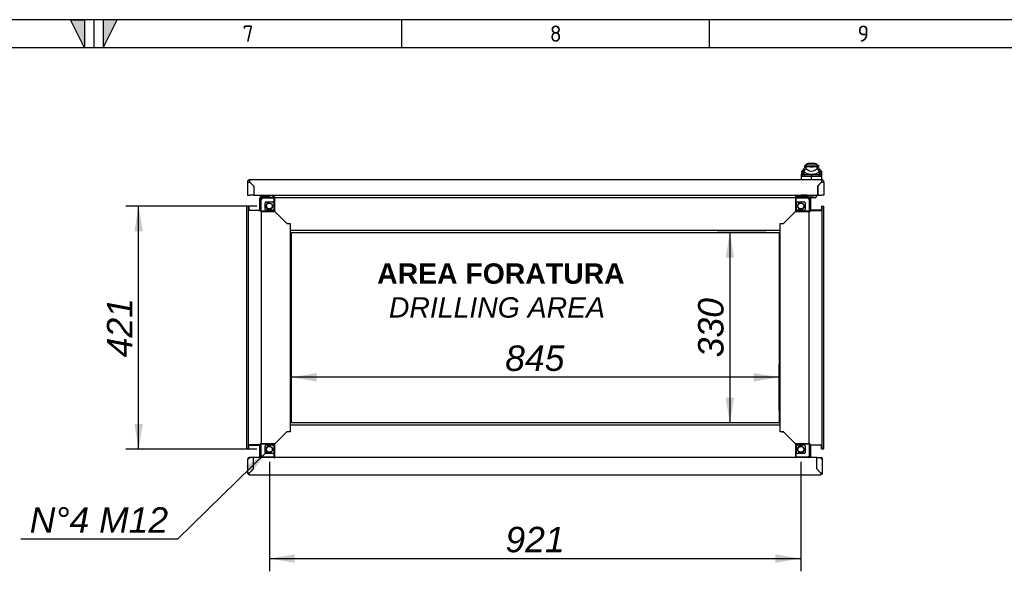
# Model space of a CAD drawing. Extents: x -15 to 412, y 11 to 308.
# Tile 10 of 11: x 201 to 308, y 228 to 288. Entities that reach past the tile are written whole.
import ezdxf
from ezdxf.lldxf.tags import DXFTag

# ---------------------------------------------------------------- set-up
doc = ezdxf.new("R2010")
doc.units = 0
doc.layers.get('0').update_dxf_attribs({"linetype": 'CONTINUOUS'})
for name, color, linetype in [('_TRANSLATION', 7, 'CONTINUOUS'), ('AE00198_03', 7, 'CONTINUOUS'), ('AE00219_03', 7, 'CONTINUOUS'), ('AE00992_10', 7, 'CONTINUOUS'), ('AE00992_31', 7, 'CONTINUOUS'), ('DEFAULT', 7, 'CONTINUOUS'), ('DV5__TRANSLATION', 7, 'CONTINUOUS'), ('F0000000_08', 7, 'CONTINUOUS'), ('F0000000_12', 7, 'CONTINUOUS'), ('F0000000_68', 7, 'CONTINUOUS'), ('F0000001_24', 7, 'CONTINUOUS'), ('F0000001_38', 7, 'CONTINUOUS'), ('M0000000_06', 7, 'CONTINUOUS'), ('M0000000_29', 7, 'CONTINUOUS'), ('M0000000_44', 7, 'CONTINUOUS'), ('M0000000_53', 7, 'CONTINUOUS'), ('M0000000_61', 7, 'CONTINUOUS')]:
    doc.layers.add(name, color=color, linetype=linetype)
doc.styles.add('SEACAD_ARIAL', font='arial.ttf')
doc.styles.add('SEACAD_ARIALI', font='ariali.ttf')
tags = doc.linetypes.add('CENTER2', pattern=[28.575, 19.05, -3.175, 3.175, -3.175]).pattern_tags.tags
tags[10:11] = [DXFTag(74, 4), DXFTag(75, 0), DXFTag(340, '0'), DXFTag(46, 0.0), DXFTag(50, 0.0), DXFTag(44, 0.0), DXFTag(45, 0.0)]
tags[8:9] = [DXFTag(74, 4), DXFTag(75, 0), DXFTag(340, '0'), DXFTag(46, 0.0), DXFTag(50, 0.0), DXFTag(44, 0.0), DXFTag(45, 0.0)]
tags[6:7] = [DXFTag(74, 4), DXFTag(75, 0), DXFTag(340, '0'), DXFTag(46, 0.0), DXFTag(50, 0.0), DXFTag(44, 0.0), DXFTag(45, 0.0)]
tags[4:5] = [DXFTag(74, 4), DXFTag(75, 0), DXFTag(340, '0'), DXFTag(46, 0.0), DXFTag(50, 0.0), DXFTag(44, 0.0), DXFTag(45, 0.0)]
doc.dimstyles.new('ISO', dxfattribs={"dimtxt": 2.75, "dimasz": 2.75, "dimexe": 1.375, "dimexo": 1.375, "dimgap": 0.6875, "dimtad": 1, "dimdec": 1, "dimlfac": 16, "dimtxsty": 'SEACAD_ARIAL', "dimblk1": '_SE_FILLED', "dimblk2": '_SE_FILLED', "dimsah": 1, "dimcen": 1.375, "dimazin": 3, "dimtfac": 0.7, "dimtdec": 3, "dimtmove": 0, "dimatfit": 3})
doc.dimstyles.new('ISO_ALLIN', dxfattribs={"dimtxt": 2.75, "dimasz": 2.75, "dimexe": 1.375, "dimexo": 1.375, "dimgap": 0.6875, "dimtad": 1, "dimtih": 1, "dimtoh": 1, "dimdec": 1, "dimlfac": 16, "dimtxsty": 'SEACAD_ARIAL', "dimblk1": '_SE_FILLED', "dimblk2": '_SE_FILLED', "dimsah": 1, "dimcen": 1.375, "dimazin": 3, "dimtfac": 0.7, "dimtdec": 3, "dimtofl": 0, "dimtmove": 0, "dimatfit": 3, "dimtolj": 1})

# ---------------------------------------------------------------- blocks, each defined once
blk = doc.blocks.new('SE4')
at = {"layer": 'AE00198_03', "color": 7, "linetype": 'CONTINUOUS'}
for p, q in [((227.49, 268.61), (227.49, 268.58)), ((227.63, 268.38), (227.63, 268.35)), ((227.67, 268.35), (227.67, 268.38)), ((227.97, 268.35), (227.97, 268.38)), ((228, 268.35), (228, 268.38)), ((228.14, 268.58), (228.14, 268.61)), ((286.39, 268.6), (285.74, 268.6)), ((285.74, 268.6), (285.74, 268.55)), ((285.88, 268.38), (285.88, 268.35)), ((285.92, 268.35), (285.92, 268.38)), ((286.22, 268.35), (286.22, 268.38)), ((286.25, 268.35), (286.25, 268.38)), ((286.39, 268.55), (286.39, 268.6))]:
    blk.add_line(p, q, dxfattribs=at)
for centre, start, end in [((286.11, 268.26), 134.855, 137.8253), ((286.02, 268.26), 42.1747, 45.145)]:
    blk.add_arc(centre, 0.5, start, end, dxfattribs=at)
at = {"layer": 'AE00219_03', "color": 7, "linetype": 'CONTINUOUS'}
for p, q in [((227.44, 238.36), (227.44, 238.35)), ((227.44, 238.35), (228.19, 238.35)), ((228.19, 238.35), (228.19, 238.36)), ((285.69, 238.36), (285.69, 238.35)), ((285.69, 238.35), (286.44, 238.35)), ((286.44, 238.35), (286.44, 238.36))]:
    blk.add_line(p, q, dxfattribs=at)
at = {"layer": 'AE00992_10', "color": 7, "linetype": 'CONTINUOUS'}
for p, q in [((287.12, 272.02), (286.63, 272.02)), ((285.8, 270.82), (285.81, 271.01)), ((286.03, 270.99), (285.8, 270.82)), ((285.81, 271.01), (285.82, 271.21)), ((286.03, 271.18), (285.81, 271.01)), ((286.03, 270.89), (285.81, 270.72)), ((286.04, 271.43), (285.82, 271.21)), ((286.14, 270.83), (285.95, 270.62)), ((286.03, 271.42), (286.03, 271.19)), ((286.07, 271.19), (286.03, 271.19)), ((286.03, 271.19), (286.03, 271.18)), ((286.03, 271.18), (286.03, 270.99)), ((286.03, 270.99), (286.03, 270.89)), ((286.22, 271.86), (286.07, 271.71)), ((286.26, 271.71), (286.07, 271.52)), ((286.26, 271.71), (286.07, 271.71)), ((286.07, 271.19), (286.07, 271.52)), ((286.07, 271.14), (286.07, 271.19)), ((286.14, 270.83), (286.88, 270.83)), ((286.26, 271.86), (286.22, 271.86)), ((287.5, 271.86), (286.26, 271.86)), ((286.26, 271.86), (286.26, 271.71)), ((286.26, 271.71), (286.57, 271.71)), ((286.26, 271.71), (286.26, 271.48)), ((286.26, 271.71), (286.26, 271.71)), ((286.26, 271.48), (286.47, 271.34)), ((286.56, 271.71), (286.88, 271.71)), ((286.57, 271.71), (286.57, 271.71)), ((286.88, 271.71), (287.19, 271.71)), ((286.88, 270.83), (287.62, 270.83)), ((286.88, 270.83), (286.88, 270.62)), ((287.19, 271.71), (287.49, 271.71)), ((287.19, 271.71), (287.19, 271.71)), ((287.29, 271.34), (287.49, 271.48)), ((287.49, 271.48), (287.49, 271.71)), ((287.68, 271.52), (287.49, 271.71)), ((287.5, 271.71), (287.49, 271.71)), ((287.5, 271.86), (287.5, 271.71)), ((287.53, 271.86), (287.5, 271.86)), ((287.69, 271.71), (287.5, 271.71)), ((287.69, 271.71), (287.53, 271.86)), ((287.81, 270.62), (287.62, 270.83)), ((287.68, 271.52), (287.68, 271.19)), ((287.72, 271.19), (287.68, 271.19)), ((287.68, 271.19), (287.68, 271.14)), ((287.94, 271.21), (287.72, 271.43)), ((287.72, 271.24), (287.72, 271.42)), ((287.72, 271.24), (287.72, 271.24)), ((287.72, 271.24), (287.72, 271.19)), ((287.72, 271.18), (287.72, 271.24)), ((287.73, 270.99), (287.72, 271.18)), ((287.95, 271.01), (287.72, 271.18)), ((287.72, 270.89), (287.73, 270.99)), ((287.95, 270.72), (287.72, 270.89)), ((287.95, 270.82), (287.73, 270.99)), ((287.94, 271.21), (287.95, 271.01)), ((287.95, 271.01), (287.95, 270.82)), ((285.78, 270.27), (285.8, 270.82)), ((285.81, 270.72), (285.8, 270.82)), ((286.88, 270.29), (286.88, 270.62)), ((286.88, 270.62), (286.88, 270.62)), ((287.75, 269.8), (287.75, 269.8)), ((287.94, 269.99), (287.94, 269.99)), ((287.94, 269.99), (287.94, 269.99)), ((287.95, 270.82), (287.97, 270.27)), ((287.95, 270.82), (287.95, 270.72)), ((287.54, 269.24), (287.53, 269.24))]:
    blk.add_line(p, q, dxfattribs=at)
for centre, radius, start, end in [((286.63, 271.4), 0.625, 90, 131.4096), ((287.12, 271.4), 0.625, 48.5904, 90), ((286.88, 276.64), 5.32, 260.9526, 261.2232), ((287.43, 270.53), 1.51, 140.68, 153.8684), ((286.75, 271.97), 1.08, 231.0215, 249.3093), ((286.88, 272.76), 1.87, 254.2641, 285.7359), ((286.88, 271.95), 0.736, 235.9281, 304.0719), ((286.88, 272.66), 0.999, 251.7702, 288.2298), ((286.88, 272.58), 1.7, 262.7711, 277.2289), ((287, 271.97), 1.08, 290.6907, 308.9785), ((286.33, 270.53), 1.51, 26.1313, 39.3203), ((286.88, 276.64), 5.32, 278.7286, 279.1029), ((286.17, 189.31), 81.31, 89.5005, 90.1572), ((287.59, 189.53), 81.09, 89.8421, 90.4972)]:
    blk.add_arc(centre, radius, start, end, dxfattribs=at)
for major_axis, start_param, end_param in [((-1.19, 0), 1.130234, 1.390066), ((1.19, 0), 4.893119, 5.152951)]:
    blk.add_ellipse((286.88, 271.77), major_axis=major_axis, ratio=0.7484, start_param=start_param, end_param=end_param, dxfattribs=at)
for points, knots in [([(286.03, 270.89), (286.03, 270.89), (286.03, 270.89), (286.04, 270.88), (286.04, 270.87), (286.04, 270.87), (286.05, 270.86), (286.05, 270.86), (286.06, 270.85), (286.06, 270.85), (286.07, 270.85), (286.07, 270.84), (286.08, 270.84), (286.09, 270.84), (286.09, 270.84), (286.1, 270.84), (286.11, 270.83), (286.12, 270.83), (286.13, 270.83), (286.14, 270.83), (286.14, 270.83)], [0, 0, 0, 0, 0.053914, 0.107599, 0.161137, 0.214608, 0.268092, 0.321672, 0.375427, 0.429438, 0.483783, 0.538539, 0.593782, 0.649586, 0.706021, 0.763157, 0.821061, 0.879795, 0.939422, 1, 1, 1, 1]), ([(287.62, 270.83), (287.62, 270.83), (287.63, 270.83), (287.64, 270.83), (287.65, 270.83), (287.66, 270.84), (287.67, 270.84), (287.68, 270.84), (287.68, 270.84), (287.69, 270.85), (287.7, 270.85), (287.7, 270.86), (287.71, 270.86), (287.71, 270.87), (287.72, 270.87), (287.72, 270.88), (287.72, 270.89), (287.72, 270.89), (287.72, 270.89)], [0, 0, 0, 0, 0.068178, 0.135149, 0.200997, 0.26581, 0.329681, 0.392706, 0.454986, 0.516625, 0.57773, 0.638412, 0.698782, 0.758957, 0.81905, 0.879178, 0.939456, 1, 1, 1, 1]), ([(285.95, 270.62), (285.94, 270.62), (285.94, 270.62), (285.93, 270.62), (285.92, 270.62), (285.91, 270.62), (285.9, 270.62), (285.89, 270.63), (285.88, 270.63), (285.87, 270.63), (285.87, 270.64), (285.86, 270.64), (285.85, 270.65), (285.84, 270.65), (285.83, 270.67), (285.83, 270.68), (285.82, 270.69), (285.82, 270.71), (285.81, 270.72), (285.81, 270.72)], [0, 0, 0, 0, 0.047639, 0.094955, 0.141973, 0.188715, 0.235205, 0.281467, 0.327527, 0.373409, 0.419137, 0.464738, 0.510238, 0.596012, 0.679847, 0.761943, 0.842515, 0.921788, 1, 1, 1, 1]), ([(287.95, 270.72), (287.94, 270.72), (287.94, 270.72), (287.94, 270.71), (287.94, 270.7), (287.94, 270.69), (287.93, 270.68), (287.93, 270.67), (287.92, 270.67), (287.92, 270.66), (287.91, 270.66), (287.91, 270.65), (287.9, 270.64), (287.89, 270.64), (287.88, 270.63), (287.86, 270.63), (287.85, 270.62), (287.83, 270.62), (287.82, 270.62), (287.81, 270.62)], [0, 0, 0, 0, 0.042645, 0.085572, 0.128822, 0.172434, 0.216446, 0.260896, 0.305819, 0.35125, 0.397223, 0.443771, 0.490926, 0.574111, 0.657759, 0.742022, 0.827052, 0.912998, 1, 1, 1, 1])]:
    blk.add_open_spline(points, degree=3, knots=knots, dxfattribs=at)
at = {"layer": 'AE00992_31', "color": 7, "linetype": 'CONTINUOUS'}
for p, q in [((287.53, 268.99), (287.54, 268.99)), ((287.53, 268.98), (287.54, 268.98)), ((287.53, 268.71), (287.54, 268.71))]:
    blk.add_line(p, q, dxfattribs=at)
at = {"layer": 'DV5__TRANSLATION', "color": 7, "linetype": 'CENTER2'}
for p, q in [((230.54, 264.58), (283.35, 264.58)), ((230.54, 243.96), (230.54, 264.58)), ((283.35, 264.58), (283.35, 243.96)), ((283.35, 243.96), (230.54, 243.96))]:
    blk.add_line(p, q, dxfattribs=at)
at = {"layer": 'F0000000_08', "color": 7, "linetype": 'CONTINUOUS'}
for p, q in [((227.29, 268.36), (227.29, 268.52)), ((227.35, 268.58), (228.16, 268.58)), ((227.43, 268.36), (227.43, 268.35)), ((228.19, 268.38), (227.44, 268.38)), ((228.21, 268.35), (228.21, 268.36)), ((228.5, 268.61), (228.53, 268.55)), ((228.53, 268.55), (228.56, 268.47))]:
    blk.add_line(p, q, dxfattribs=at)
for centre, radius, start, end in [((227.35, 268.52), 0.0625, 90, 180), ((227.35, 268.36), 0.0625, 180, 243.6141), ((227.44, 268.36), 0.0187, 90, 180), ((228.16, 268.65), 0.0625, 270, 290.3641), ((228.16, 268.65), 0.0625, 290.3641, 330), ((228.19, 268.36), 0.0187, 0, 90), ((228.44, 268.43), 0.125, 321.3178, 20.4774)]:
    blk.add_arc(centre, radius, start, end, dxfattribs=at)
at = {"layer": 'F0000000_12', "color": 7, "linetype": 'CONTINUOUS'}
blk.add_line((226.48, 268.74), (226.47, 268.74), dxfattribs=at)
at = {"layer": 'F0000000_68', "color": 7, "linetype": 'CONTINUOUS'}
for p, q in [((225.82, 238.54), (225.82, 240.03)), ((225.99, 240.11), (225.84, 240.11)), ((225.84, 240.11), (225.99, 240.11)), ((226.44, 240.21), (225.99, 240.21)), ((225.99, 240.21), (225.99, 240.11)), ((228.69, 240.21), (226.44, 240.21)), ((226.44, 238.99), (226.44, 240.21)), ((226.44, 238.99), (226.44, 240.21)), ((226.44, 240.21), (226.44, 240.21)), ((226.44, 240.11), (226.44, 240.11)), ((285.13, 240.21), (228.75, 240.21)), ((287.44, 240.21), (285.19, 240.21)), ((287.44, 238.99), (287.44, 240.21)), ((287.44, 240.21), (287.44, 240.21)), ((287.44, 238.99), (287.44, 240.21)), ((287.44, 240.21), (287.89, 240.21)), ((287.44, 240.11), (287.44, 240.11)), ((287.89, 240.21), (287.89, 240.11)), ((288.05, 240.11), (287.89, 240.11)), ((287.89, 240.11), (288.05, 240.11)), ((288.07, 238.54), (288.07, 240.03)), ((226.44, 238.99), (225.99, 238.54)), ((225.99, 238.54), (226.44, 238.99)), ((226.44, 238.99), (226.44, 238.99)), ((287.44, 238.99), (287.44, 238.99)), ((287.44, 238.99), (287.89, 238.54)), ((287.89, 238.54), (287.44, 238.99)), ((225.99, 238.54), (225.99, 238.54)), ((225.99, 238.54), (225.99, 238.54)), ((225.99, 238.36), (287.89, 238.36)), ((287.89, 238.54), (287.89, 238.54)), ((287.89, 238.54), (287.89, 238.54))]:
    blk.add_line(p, q, dxfattribs=at)
for centre, radius, start, end in [((225.99, 240.03), 0.175, 152.336, 180), ((225.99, 240.03), 0.175, 90, 152.336), ((287.89, 240.03), 0.175, 27.664, 90), ((287.89, 240.03), 0.175, 0, 27.664), ((225.99, 238.54), 0.175, 180, 270), ((225.98, 227.67), 10.87, 89.9482, 90.8703), ((216.36, 238.52), 9.63, 359.0701, 0.1114), ((287.89, 238.54), 0.175, 270, 0), ((297.52, 238.52), 9.63, 179.8886, 180.9299), ((287.9, 227.67), 10.87, 89.1297, 90.0518)]:
    blk.add_arc(centre, radius, start, end, dxfattribs=at)
for centre, major_axis, start_param, end_param in [((225.99, 240.03), (0.175, 0), 2.658765, 3.141593), ((287.89, 240.03), (-0.175, 0), 3.141593, 3.624421)]:
    blk.add_ellipse(centre, major_axis=major_axis, ratio=0.998462, start_param=start_param, end_param=end_param, dxfattribs=at)
at = {"layer": 'F0000001_24', "color": 7, "linetype": 'CONTINUOUS'}
for p, q in [((285.66, 268.52), (285.66, 268.41)), ((285.66, 268.36), (285.66, 268.41)), ((285.66, 268.35), (285.66, 268.36)), ((285.69, 268.55), (285.85, 268.55)), ((285.85, 268.38), (285.69, 268.38)), ((285.85, 268.55), (286.57, 268.55)), ((286.44, 268.38), (285.85, 268.38)), ((286.46, 268.35), (286.46, 268.36)), ((286.57, 268.55), (286.59, 268.55)), ((286.59, 268.3), (286.57, 268.3)), ((286.59, 268.55), (286.96, 268.55)), ((286.96, 268.3), (286.59, 268.3)), ((286.96, 268.55), (287.04, 268.55)), ((287.04, 268.3), (286.96, 268.3)), ((287.04, 268.55), (287.1, 268.55)), ((287.32, 268.3), (287.04, 268.3)), ((287.35, 268.61), (287.35, 268.33)), ((287.36, 268.58), (287.35, 268.58)), ((287.36, 268.43), (287.35, 268.43)), ((287.36, 268.61), (287.36, 268.58)), ((287.36, 268.6), (287.36, 268.6)), ((287.36, 268.58), (287.36, 268.43)), ((287.36, 268.48), (287.36, 268.48)), ((287.36, 268.48), (287.36, 268.48)), ((287.36, 268.46), (287.36, 268.46))]:
    blk.add_line(p, q, dxfattribs=at)
for centre, radius, start, end in [((285.69, 268.52), 0.0312, 90, 180), ((285.69, 268.41), 0.0313, 180, 270), ((286.47, 268.61), 0.0625, 180, 270), ((286.44, 268.36), 0.0187, 0, 90), ((287.1, 268.61), 0.0625, 270, 0), ((287.32, 268.33), 0.0313, 270, 0)]:
    blk.add_arc(centre, radius, start, end, dxfattribs=at)
at = {"layer": 'F0000001_38', "color": 7, "linetype": 'CONTINUOUS'}
for p, q in [((225.79, 270.02), (225.79, 268.61)), ((287.97, 270.27), (226.04, 270.27)), ((226.04, 270.02), (226.47, 269.58)), ((226.47, 269.58), (226.04, 270.02)), ((226.04, 270.02), (226.04, 270.02)), ((287.53, 269.58), (287.97, 270.02)), ((287.97, 270.02), (287.54, 269.58)), ((287.97, 270.02), (287.97, 270.02)), ((288.22, 270.02), (288.22, 268.61)), ((226.48, 269.58), (226.47, 269.58)), ((226.47, 269.58), (226.47, 268.61)), ((226.48, 269.58), (226.48, 268.61)), ((287.53, 269.58), (287.53, 269.58)), ((287.53, 269.58), (287.53, 268.61)), ((287.54, 269.58), (287.54, 268.61)), ((225.79, 268.61), (226.04, 268.61)), ((226.47, 268.61), (226.04, 268.61)), ((226.48, 268.61), (287.53, 268.61)), ((287.54, 268.61), (287.97, 268.61)), ((288.22, 268.61), (287.97, 268.61))]:
    blk.add_line(p, q, dxfattribs=at)
for centre, radius, start, end in [((226.04, 270.02), 0.25, 90, 180), ((226.02, 292.21), 22.19, 269.3908, 270.0363), ((206.38, 270.05), 19.66, 359.9221, 0.6509), ((310.16, 270.03), 22.19, 179.3908, 180.0363), ((287.97, 270.02), 0.25, 0, 90)]:
    blk.add_arc(centre, radius, start, end, dxfattribs=at)
blk.add_open_spline([(287.97, 270.02), (287.98, 270.02), (288, 270.02), (288.02, 270.02), (288.05, 270.02), (288.06, 270.02), (288.08, 270.02), (288.09, 270.02), (288.11, 270.02), (288.13, 270.02), (288.14, 270.02), (288.16, 270.02), (288.17, 270.02), (288.18, 270.02), (288.19, 270.02), (288.2, 270.02), (288.21, 270.02), (288.21, 270.02), (288.22, 270.02), (288.22, 270.02), (288.22, 270.02), (288.22, 270.02)], degree=3, knots=[0, 0, 0, 0, 0.0625, 0.125, 0.1875, 0.25, 0.25, 0.3125, 0.375, 0.4375, 0.5, 0.5, 0.5625, 0.625, 0.6875, 0.75, 0.75, 0.8125, 0.875, 0.9375, 1, 1, 1, 1], dxfattribs=at)
at = {"layer": 'M0000000_06', "color": 7, "linetype": 'CONTINUOUS'}
for p, q in [((227.24, 268.15), (227.24, 266.9)), ((227.29, 266.9), (227.29, 268.15)), ((228.69, 268.35), (227.44, 268.35)), ((227.44, 268.3), (228.69, 268.3)), ((227.69, 267.08), (227.69, 267.77)), ((227.82, 267.9), (228.5, 267.9)), ((228.63, 267.77), (228.63, 267.08)), ((228.69, 268.35), (228.75, 268.35)), ((228.69, 268.15), (228.69, 268.35)), ((228.69, 266.9), (228.69, 268.15)), ((228.75, 268.15), (228.75, 268.35)), ((228.75, 266.83), (228.75, 268.15)), ((285.13, 268.35), (285.13, 268.15)), ((285.19, 268.35), (285.13, 268.35)), ((285.13, 268.15), (285.13, 266.83)), ((285.19, 268.35), (285.19, 268.15)), ((286.44, 268.35), (285.19, 268.35)), ((285.19, 268.3), (286.44, 268.3)), ((285.19, 268.15), (285.19, 266.9)), ((285.25, 267.08), (285.25, 267.77)), ((285.38, 267.9), (286.07, 267.9)), ((286.19, 267.77), (286.19, 267.08)), ((286.6, 268.15), (286.6, 266.9)), ((286.64, 266.9), (286.64, 268.15)), ((227.24, 266.9), (227.24, 266.83)), ((227.24, 266.9), (227.44, 266.9)), ((227.24, 266.83), (227.44, 266.83)), ((227.44, 266.9), (228.69, 266.9)), ((227.44, 266.83), (228.75, 266.83)), ((228.5, 266.96), (227.82, 266.96)), ((285.13, 266.83), (286.44, 266.83)), ((285.19, 266.9), (286.44, 266.9)), ((286.07, 266.96), (285.38, 266.96)), ((286.44, 266.9), (286.64, 266.9)), ((286.44, 266.83), (286.64, 266.83)), ((286.64, 266.9), (286.64, 266.83)), ((227.44, 241.71), (227.24, 241.71)), ((227.24, 241.65), (227.24, 241.71)), ((227.44, 241.65), (227.24, 241.65)), ((227.24, 241.65), (227.24, 240.4)), ((227.29, 240.4), (227.29, 241.65)), ((228.75, 241.71), (227.44, 241.71)), ((228.69, 241.65), (227.44, 241.65)), ((227.69, 240.77), (227.69, 241.46)), ((227.82, 241.58), (228.5, 241.58)), ((228.63, 241.46), (228.63, 240.77)), ((228.69, 240.4), (228.69, 241.65)), ((228.75, 240.4), (228.75, 241.71)), ((285.13, 241.71), (285.13, 240.4)), ((286.44, 241.71), (285.13, 241.71)), ((285.19, 241.65), (285.19, 240.4)), ((286.44, 241.65), (285.19, 241.65)), ((285.25, 240.77), (285.25, 241.46)), ((285.38, 241.58), (286.07, 241.58)), ((286.19, 241.46), (286.19, 240.77)), ((286.64, 241.71), (286.44, 241.71)), ((286.64, 241.65), (286.44, 241.65)), ((286.6, 241.65), (286.6, 240.4)), ((286.64, 241.65), (286.64, 241.71)), ((286.64, 240.4), (286.64, 241.65)), ((228.69, 240.24), (227.44, 240.24)), ((228.5, 240.65), (227.82, 240.65)), ((228.69, 240.19), (228.69, 240.4)), ((228.69, 240.19), (228.75, 240.19)), ((228.75, 240.19), (228.75, 240.4)), ((285.13, 240.4), (285.13, 240.19)), ((285.19, 240.19), (285.13, 240.19)), ((285.19, 240.4), (285.19, 240.19)), ((286.44, 240.24), (285.19, 240.24)), ((286.07, 240.65), (285.38, 240.65))]:
    blk.add_line(p, q, dxfattribs=at)
for centre in [(228.16, 267.43), (285.72, 267.43), (228.16, 241.11), (285.72, 241.11)]:
    blk.add_circle(centre, 0.316, dxfattribs=at)
for centre, radius, start, end in [((227.44, 268.15), 0.203, 90, 180), ((227.44, 268.15), 0.156, 90, 180), ((227.82, 267.77), 0.125, 90, 180), ((228.16, 267.43), 0.375, 75, 15), ((228.5, 267.77), 0.125, 0, 90), ((285.38, 267.77), 0.125, 90, 180), ((285.72, 267.43), 0.375, 75, 15), ((286.07, 267.77), 0.125, 0, 90), ((286.44, 268.15), 0.203, 0, 90), ((286.44, 268.15), 0.156, 0, 90), ((227.82, 267.08), 0.125, 180, 270), ((228.5, 267.08), 0.125, 270, 0), ((285.38, 267.08), 0.125, 180, 270), ((286.07, 267.08), 0.125, 270, 0), ((227.82, 241.46), 0.125, 90, 180), ((228.16, 241.11), 0.375, 75, 15), ((228.5, 241.46), 0.125, 0, 90), ((285.38, 241.46), 0.125, 90, 180), ((285.72, 241.11), 0.375, 75, 15), ((286.07, 241.46), 0.125, 0, 90), ((227.44, 240.4), 0.203, 180, 247.3801), ((227.44, 240.4), 0.156, 180, 270), ((227.82, 240.77), 0.125, 180, 270), ((228.5, 240.77), 0.125, 270, 0), ((285.38, 240.77), 0.125, 180, 270), ((286.07, 240.77), 0.125, 270, 0), ((286.44, 240.4), 0.156, 270, 0), ((286.44, 240.4), 0.203, 292.6199, 0)]:
    blk.add_arc(centre, radius, start, end, dxfattribs=at)
at = {"layer": 'M0000000_29', "color": 7, "linetype": 'CONTINUOUS'}
for p, q in [((228.6, 268.38), (228.6, 268.61)), ((228.67, 268.38), (228.67, 268.43)), ((228.68, 268.43), (228.68, 268.35)), ((285.2, 268.43), (285.2, 268.35)), ((285.21, 268.38), (285.21, 268.43)), ((285.29, 268.38), (285.29, 268.61)), ((225.93, 266.99), (227.2, 266.99)), ((227.16, 266.91), (227.24, 266.91)), ((227.16, 266.91), (227.2, 266.91)), ((286.72, 266.91), (286.64, 266.91)), ((287.95, 266.99), (286.68, 266.99)), ((286.72, 266.91), (286.68, 266.91)), ((225.93, 241.55), (227.2, 241.55)), ((227.16, 241.63), (227.2, 241.63)), ((227.16, 241.63), (227.24, 241.63)), ((286.72, 241.63), (286.64, 241.63)), ((286.72, 241.63), (286.68, 241.63)), ((287.95, 241.55), (286.68, 241.55))]:
    blk.add_line(p, q, dxfattribs=at)
for centre, radius, start, end in [((228.52, 268.38), 0.0812, 334.971, 0), ((228.52, 268.38), 0.156, 347.291, 0), ((285.37, 268.38), 0.156, 180, 192.709), ((285.37, 268.38), 0.0812, 180, 205.029), ((227.2, 267.07), 0.0813, 270, 295.029), ((227.2, 267.07), 0.156, 270, 282.709), ((286.68, 267.07), 0.0813, 244.971, 270), ((286.68, 267.07), 0.156, 257.291, 270), ((227.2, 241.47), 0.156, 77.291, 90), ((227.2, 241.47), 0.0812, 64.971, 90), ((286.68, 241.47), 0.156, 90, 102.709), ((286.68, 241.47), 0.0813, 90, 115.029)]:
    blk.add_arc(centre, radius, start, end, dxfattribs=at)
at = {"layer": 'M0000000_44', "color": 7, "linetype": 'CONTINUOUS'}
for p, q in [((225.69, 267.4), (225.69, 241.15)), ((225.85, 267.4), (225.69, 267.4)), ((225.85, 267.4), (225.85, 241.15)), ((225.93, 267.4), (225.85, 267.4)), ((225.93, 267.4), (225.93, 266.93)), ((227.16, 266.93), (225.93, 266.93)), ((227.16, 266.93), (227.16, 266.83)), ((227.24, 266.83), (227.16, 266.83)), ((227.29, 266.83), (227.29, 241.71)), ((230.04, 265.55), (228.75, 266.83)), ((283.85, 265.55), (285.13, 266.83)), ((286.6, 241.71), (286.6, 266.83)), ((286.64, 266.83), (286.72, 266.83)), ((286.72, 266.93), (286.72, 266.83)), ((286.72, 266.93), (287.95, 266.93)), ((287.95, 267.4), (287.95, 266.93)), ((287.95, 267.4), (288.04, 267.4)), ((288.04, 241.15), (288.04, 267.4)), ((288.04, 267.4), (288.19, 267.4)), ((288.19, 241.15), (288.19, 267.4)), ((230.21, 265.55), (230.04, 265.55)), ((283.67, 265.55), (283.85, 265.55)), ((230.41, 264.77), (230.41, 243.77)), ((283.47, 243.77), (283.47, 264.77)), ((230.04, 242.99), (228.75, 241.71)), ((230.21, 242.99), (230.04, 242.99)), ((283.67, 242.99), (283.85, 242.99)), ((283.85, 242.99), (285.13, 241.71)), ((225.85, 241.15), (225.69, 241.15)), ((225.93, 241.15), (225.85, 241.15)), ((225.93, 241.15), (225.93, 241.61)), ((227.16, 241.61), (225.93, 241.61)), ((227.24, 241.71), (227.16, 241.71)), ((227.16, 241.61), (227.16, 241.71)), ((286.64, 241.71), (286.72, 241.71)), ((286.72, 241.61), (286.72, 241.71)), ((286.72, 241.61), (287.95, 241.61)), ((287.95, 241.15), (287.95, 241.61)), ((287.95, 241.15), (288.04, 241.15)), ((288.04, 241.15), (288.19, 241.15))]:
    blk.add_line(p, q, dxfattribs=at)
at = {"layer": 'M0000000_53', "color": 7, "linetype": 'CONTINUOUS'}
for p, q in [((228.66, 268.61), (228.66, 268.43)), ((228.66, 268.43), (228.75, 268.43)), ((228.75, 268.35), (228.75, 268.43)), ((285.13, 268.3), (228.75, 268.3)), ((285.13, 268.35), (285.13, 268.43)), ((285.22, 268.43), (285.13, 268.43)), ((285.22, 268.61), (285.22, 268.43)), ((230.04, 265.55), (228.75, 266.83)), ((283.85, 265.55), (285.13, 266.83)), ((230.04, 265.55), (230.41, 265.55)), ((230.41, 265.55), (230.41, 264.97)), ((283.47, 264.97), (283.47, 265.55)), ((283.47, 265.55), (283.85, 265.55)), ((230.41, 264.97), (230.41, 264.77)), ((283.47, 264.77), (230.41, 264.77)), ((283.47, 264.77), (283.47, 264.97)), ((230.41, 243.77), (283.47, 243.77)), ((230.41, 243.77), (230.41, 243.57)), ((230.41, 243.57), (230.41, 242.99)), ((283.47, 243.57), (283.47, 243.77)), ((283.47, 242.99), (283.47, 243.57)), ((230.04, 242.99), (228.75, 241.71)), ((230.41, 242.99), (230.04, 242.99)), ((283.85, 242.99), (283.47, 242.99)), ((283.85, 242.99), (285.13, 241.71)), ((228.75, 240.24), (285.13, 240.24))]:
    blk.add_line(p, q, dxfattribs=at)
at = {"layer": 'M0000000_61', "color": 7, "linetype": 'CONTINUOUS'}
for p, q in [((227.13, 267.33), (227.13, 268.28)), ((227.22, 267.33), (227.22, 268.28)), ((227.3, 268.32), (227.3, 268.29)), ((228.55, 268.36), (228.6, 268.36)), ((228.56, 268.46), (228.6, 268.46)), ((228.67, 268.36), (228.68, 268.36)), ((285.2, 268.36), (285.21, 268.36)), ((285.29, 268.46), (285.66, 268.46)), ((285.29, 268.36), (285.66, 268.36)), ((286.58, 268.29), (286.58, 268.3)), ((286.66, 268.28), (286.66, 267.33)), ((286.75, 268.28), (286.75, 267.33)), ((227.13, 267.33), (227.13, 267.33)), ((227.22, 267.33), (227.13, 267.33)), ((227.13, 267.33), (227.22, 267.33)), ((227.13, 266.99), (227.13, 267.33)), ((227.22, 267.33), (227.22, 267.33)), ((227.22, 266.99), (227.22, 267.33)), ((227.22, 266.91), (227.22, 266.92)), ((286.66, 267.33), (286.66, 266.99)), ((286.66, 267.33), (286.75, 267.33)), ((286.66, 267.33), (286.66, 267.33)), ((286.75, 267.33), (286.66, 267.33)), ((286.66, 266.92), (286.66, 266.91)), ((286.75, 267.33), (286.75, 266.99)), ((286.75, 267.33), (286.75, 267.33)), ((227.13, 241.21), (227.13, 241.55)), ((227.22, 241.21), (227.13, 241.21)), ((227.13, 241.21), (227.13, 241.21)), ((227.13, 240.26), (227.13, 241.21)), ((227.13, 241.21), (227.22, 241.21)), ((227.22, 241.63), (227.22, 241.63)), ((227.22, 241.21), (227.22, 241.55)), ((227.22, 241.21), (227.22, 241.21)), ((227.22, 240.26), (227.22, 241.21)), ((286.66, 241.63), (286.66, 241.63)), ((286.66, 241.55), (286.66, 241.21)), ((286.66, 241.21), (286.75, 241.21)), ((286.66, 241.21), (286.66, 241.21)), ((286.66, 241.21), (286.66, 240.26)), ((286.75, 241.21), (286.66, 241.21)), ((286.75, 241.55), (286.75, 241.21)), ((286.75, 241.21), (286.75, 241.21)), ((286.75, 241.21), (286.75, 240.26)), ((227.3, 240.25), (227.3, 240.21)), ((286.58, 240.21), (286.58, 240.25))]:
    blk.add_line(p, q, dxfattribs=at)
for centre, radius, start, end in [((227.3, 268.28), 0.175, 96.1506, 180), ((227.3, 268.28), 0.0812, 103.3147, 180), ((227.3, 330.79), 62.5, 269.9302, 269.9953), ((286.59, 324.13), 55.85, 270.0027, 270.0684), ((286.58, 268.28), 0.0812, 0, 13.3424), ((286.58, 268.28), 0.175, 0, 6.1506), ((227.3, 240.26), 0.175, 180, 196.6015), ((227.3, 240.26), 0.0813, 180, 217.9798), ((227.3, 184.41), 55.85, 90.0027, 90.0684), ((286.58, 177.75), 62.5, 89.9302, 89.9953), ((286.58, 240.26), 0.0812, 322.0202, 0), ((286.58, 240.26), 0.175, 343.3985, 0)]:
    blk.add_arc(centre, radius, start, end, dxfattribs=at)
blk = doc.blocks.new('DMBLK113')
at = {"layer": '_TRANSLATION', "linetype": 'CONTINUOUS'}
for points in [[(233.29, 249.36), (230.54, 248.9), (233.29, 248.44)], [(280.6, 249.36), (280.6, 248.44), (283.35, 248.9)]]:
    blk.add_hatch(color=7, dxfattribs=at).paths.add_polyline_path(points)
at = {"layer": '_TRANSLATION', "color": 7, "linetype": 'CONTINUOUS'}
for p, q in [((230.54, 245.33), (230.54, 250.28)), ((283.35, 245.33), (283.35, 250.28)), ((283.35, 248.9), (230.54, 248.9))]:
    blk.add_line(p, q, dxfattribs=at)
at = {"layer": '_TRANSLATION', "color": 7, "linetype": 'CONTINUOUS', "style": 'SEACAD_ARIALI'}
blk.add_text('845', height=2.75, dxfattribs=at).set_placement((253.7, 249.59))
blk = doc.blocks.new('_SE_FILLED')
at = {"color": 0}
blk.add_line((0, 0), (-1, 0), dxfattribs=at)
blk.add_solid([(0, 0), (-1, -0.1665), (-1, 0.1665), (0, 0)], dxfattribs=at)
blk = doc.blocks.new('DMBLK114')
at = {"layer": '_TRANSLATION', "linetype": 'CONTINUOUS'}
for points in [[(277.57, 261.83), (278.48, 261.83), (278.03, 264.58)], [(277.57, 246.71), (278.03, 243.96), (278.48, 246.71)]]:
    blk.add_hatch(color=7, dxfattribs=at).paths.add_polyline_path(points)
at = {"layer": '_TRANSLATION', "color": 7, "linetype": 'CONTINUOUS'}
for p, q in [((281.97, 264.58), (276.65, 264.58)), ((278.03, 264.58), (278.03, 243.96)), ((281.97, 243.96), (276.65, 243.96))]:
    blk.add_line(p, q, dxfattribs=at)
at = {"layer": '_TRANSLATION', "color": 7, "linetype": 'CONTINUOUS', "style": 'SEACAD_ARIALI'}
blk.add_text('330', height=2.75, rotation=90, dxfattribs=at).set_placement((277.34, 251.06))
blk = doc.blocks.new('DMBLK118')
at = {"layer": '_TRANSLATION', "linetype": 'CONTINUOUS'}
for points in [[(230.91, 228.83), (230.91, 229.74), (228.16, 229.29)], [(282.97, 228.83), (285.72, 229.29), (282.97, 229.74)]]:
    blk.add_hatch(color=7, dxfattribs=at).paths.add_polyline_path(points)
at = {"layer": '_TRANSLATION', "color": 7, "linetype": 'CONTINUOUS'}
for p, q in [((228.16, 239.74), (228.16, 227.91)), ((285.72, 239.74), (285.72, 227.91)), ((228.16, 229.29), (285.72, 229.29))]:
    blk.add_line(p, q, dxfattribs=at)
at = {"layer": '_TRANSLATION', "color": 7, "linetype": 'CONTINUOUS', "style": 'SEACAD_ARIALI'}
blk.add_text('921', height=2.75, dxfattribs=at).set_placement((253.73, 229.97))
blk = doc.blocks.new('DMBLK119')
at = {"layer": '_TRANSLATION', "linetype": 'CONTINUOUS'}
for points in [[(213.54, 264.68), (214.46, 264.68), (214, 267.43)], [(213.54, 243.86), (214, 241.11), (214.46, 243.86)]]:
    blk.add_hatch(color=7, dxfattribs=at).paths.add_polyline_path(points)
at = {"layer": '_TRANSLATION', "color": 7, "linetype": 'CONTINUOUS'}
for p, q in [((226.79, 267.43), (212.63, 267.43)), ((214, 241.11), (214, 267.43)), ((226.79, 241.11), (212.63, 241.11))]:
    blk.add_line(p, q, dxfattribs=at)
at = {"layer": '_TRANSLATION', "color": 7, "linetype": 'CONTINUOUS', "style": 'SEACAD_ARIALI'}
blk.add_text('421', height=2.75, rotation=90, dxfattribs=at).set_placement((213.32, 251.06))
blk = doc.blocks.new('DMBLK120')
at = {"layer": '_TRANSLATION', "linetype": 'CONTINUOUS'}
blk.add_hatch(color=7, dxfattribs=at).paths.add_polyline_path([(226.24, 238.6), (227.89, 240.85), (225.6, 239.26)])
at = {"layer": '_TRANSLATION', "color": 7, "linetype": 'CONTINUOUS'}
for p, q in [((227.89, 240.85), (218.2, 231.4)), ((218.2, 231.4), (201.25, 231.4))]:
    blk.add_line(p, q, dxfattribs=at)
at = {"layer": '_TRANSLATION', "color": 7, "linetype": 'CONTINUOUS', "style": 'SEACAD_ARIALI'}
blk.add_text('N°4 M12', height=2.75, dxfattribs=at).set_placement((202.21, 232.09))

msp = doc.modelspace()

# ---------------------------------------------------------------- hatches: boundary and pattern name
at = {"linetype": 'CONTINUOUS'}
for points in [[(208.1537, 287.5885), (206.6393, 287.5885), (208.1537, 284.5597)], [(210.1728, 287.5885), (210.1728, 284.5597), (211.6872, 287.5885)]]:
    msp.add_hatch(color=7, dxfattribs=at).paths.add_polyline_path(points)

# ---------------------------------------------------------------- linework, layer by layer
at = {"color": 7, "linetype": 'CONTINUOUS'}
for p, q in [((412.092, 287.5885), (6.2345, 287.5885)), ((209.1633, 287.5885), (209.1633, 284.5597)), ((242.4799, 287.5885), (242.4799, 284.5597)), ((275.7966, 287.5885), (275.7966, 284.5597))]:
    msp.add_line(p, q, dxfattribs=at)
for points in [[(208.1537, 287.5885), (208.1537, 284.5597), (206.6393, 287.5885), (208.1537, 287.5885)], [(210.1728, 287.5885), (210.1728, 284.5597), (211.6872, 287.5885), (210.1728, 287.5885)]]:
    msp.add_lwpolyline(points, dxfattribs=at)
at = {"layer": 'DEFAULT', "color": 7, "linetype": 'CONTINUOUS'}
msp.add_line((412.092, 284.5597), (6.2345, 284.5597), dxfattribs=at)

# ---------------------------------------------------------------- block references
at = {"layer": '_TRANSLATION'}
msp.add_blockref('SE4', (0, 0), dxfattribs=at)

# ---------------------------------------------------------------- texts
at = {"char_height": 1.766793, "width": 1.987652, "attachment_point": 8}
for s, insert in [('{\\fSolid Edge ANSI|b0||i0||c0|p34;\\C7;\\H1.766793;\\W1.;7}', (225.8517, 285.1957)), ('{\\fSolid Edge ANSI|b0||i0||c0|p34;\\C7;\\H1.766793;\\W1.;8}', (259.1684, 285.1957)), ('{\\fSolid Edge ANSI|b0||i0||c0|p34;\\C7;\\H1.766793;\\W1.;9}', (292.485, 285.1957))]:
    msp.add_mtext(s, dxfattribs=dict(at, insert=insert))
at = {"layer": '_TRANSLATION', "insert": (252.8056, 258.2742), "char_height": 2.2, "width": 30.578523, "attachment_point": 5}
msp.add_mtext('{\\fArial|b0||i0||c0|p34;\\C7;\\H2.2;\\W1.; }{\\fArial|b1||i0||c0|p34;\\C7;\\H2.2;\\W1.;AREA FORATURA \\P}{\\fArial|b0||i1||c0|p34;\\C7;\\H2.2;\\W1.;DRILLING AREA}', dxfattribs=at)

# ---------------------------------------------------------------- dimensions: what is measured, and where the dimension line sits
at = {"layer": '_TRANSLATION', "color": 7, "linetype": 'CONTINUOUS'}
for base, p1, p2, angle, picture, middle in [((214.0026, 241.1139), (228.1603, 241.1139), (228.1603, 267.4264), 90, 'DMBLK119', (214.0026, 254.2701)), ((278.0254, 264.5826), (283.3478, 264.5826), (283.3478, 243.9576), 270, 'DMBLK114', (278.0254, 254.2701)), ((228.1603, 229.2854), (228.1603, 241.1139), (285.7228, 241.1139), 0, 'DMBLK118', (256.9415, 229.2854))]:
    dim = msp.add_linear_dim(base=base, p1=p1, p2=p2, angle=angle, text='\\A1;<>', dimstyle='ISO', dxfattribs=at)
    dim.commit()
    dim.dimension.update_dxf_attribs({"geometry": picture, "text_midpoint": middle, "dimtype": 161})
dim = msp.add_linear_dim(base=(230.5353, 248.9014), p1=(283.3478, 243.9576), p2=(230.5353, 243.9576), text='\\A1;<>', dimstyle='ISO', dxfattribs=at)
dim.commit()
dim.dimension.update_dxf_attribs({"geometry": 'DMBLK113', "text_midpoint": (256.9415, 248.9014), "dimtype": 160})
dim = msp.add_radius_dim(center=(228.1603, 241.1139), mpoint=(227.8919, 240.852), text='\\A1;N°4 M12{}', dimstyle='ISO_ALLIN', dxfattribs=at)
dim.commit()
dim.dimension.update_dxf_attribs({"geometry": 'DMBLK120', "text_midpoint": (201.2466, 231.3989), "dimtype": 164})

doc.saveas('drawing.dxf')
